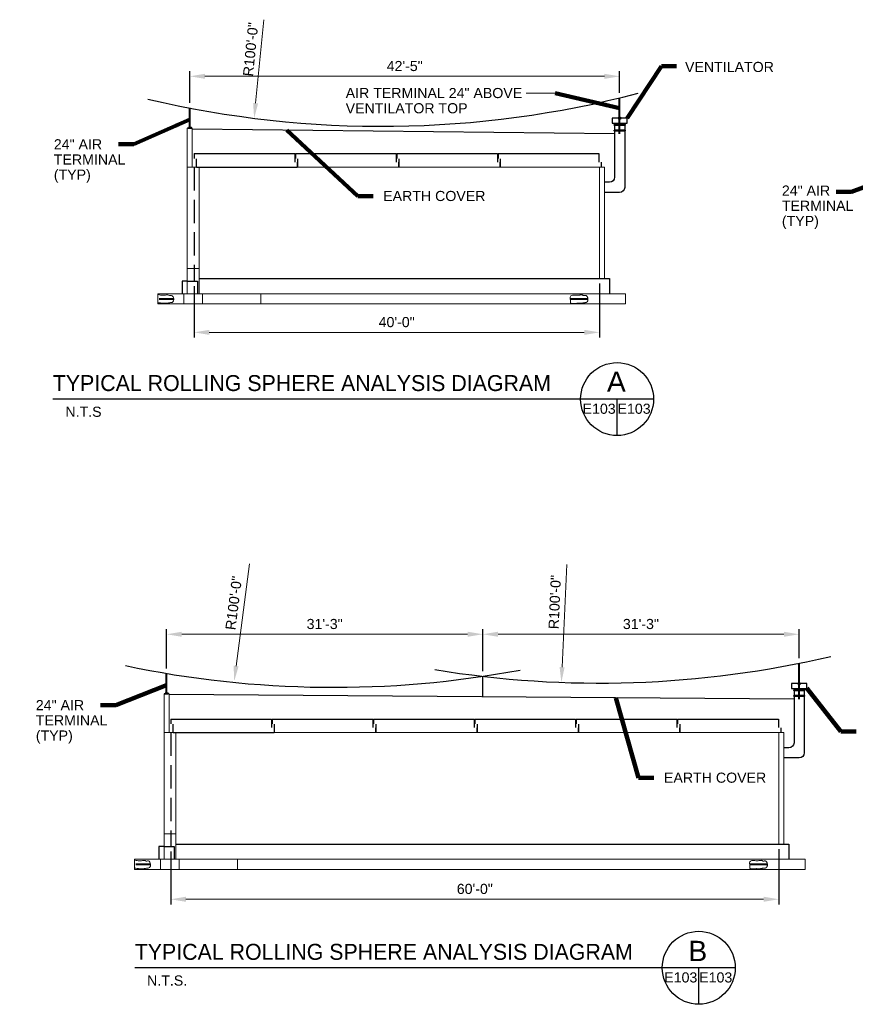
# Model space of a CAD drawing. Header units: inches. Extents: x 6510 to 8735, y -973 to 431.
# Tile 1 of 2: x 6510 to 7500, y -738 to 428. Entities that reach past the tile are written whole.
import ezdxf

# ---------------------------------------------------------------- set-up
doc = ezdxf.new("R2010")
doc.units = ezdxf.units.IN
doc.header["$MEASUREMENT"] = 0
doc.linetypes.add('DGN Style 3', pattern=[38.622722, 27.587658, -11.035063])
doc.layers.get('Defpoints').update_dxf_attribs({"lineweight": 0})
for name, color, linetype, lineweight in [('E-ANNO-TEXT', 7, 'Continuous', 0), ('E-DETL-GRPH', 6, 'Continuous', 30), ('E-GRND-REFR', 32, 'Continuous', 40), ('E-LTNG-COND', 212, 'Continuous', 40), ('E-LTNG-TERM', 212, 'Continuous', 40), ('G-ANNO-DIM', 1, 'Continuous', 0), ('G-ANNO-TEXT', 2, 'Continuous', 30), ('S-FNDN-FTNG', 48, 'Continuous', 13), ('S-FNDN-PEDS', 48, 'Continuous', 30), ('S-WALL-LOAD', 3, 'Continuous', 13)]:
    doc.layers.add(name, color=color, linetype=linetype, lineweight=lineweight)
doc.styles.add("_1 4 1'-0", font='arial.ttf', dxfattribs={"height": 6})
doc.styles.add("_1 4 1'-0_0", font='arial.ttf')
doc.styles.add('TITLE 6.35', font='txt', dxfattribs={"height": 250})
doc.styles.add('TITLE20', font='simplex.shx', dxfattribs={"height": 5000})
doc.dimstyles.new("1 4 1'-0", dxfattribs={"dimtxt": 12, "dimasz": 18, "dimexe": 6, "dimexo": 6, "dimgap": 6, "dimtad": 1, "dimdec": 0, "dimzin": 11, "dimdsep": 46, "dimlunit": 3, "dimtxsty": "_1 4 1'-0_0", "dimcen": 0.09, "dimclrd": 256, "dimadec": 4, "dimazin": 3, "dimtfac": 1, "dimtdec": 0, "dimtofl": 0, "dimtmove": 0, "dimatfit": 2, "dimfxl": 1, "dimfrac": 2, "dimtzin": 11, "dimlwd": -1, "dimarcsym": 0})

# ---------------------------------------------------------------- blocks, each defined once
blk = doc.blocks.new('*D13')
at = {"layer": 'Defpoints', "color": 0, "transparency": 16777216}
for p in [(7220.8, 360.9), (7220.8, 335.4), (6711.8, 323.4)]:
    blk.add_point(p, dxfattribs=at)
at = {"layer": 'G-ANNO-DIM', "color": 0, "lineweight": -2, "transparency": 16777216}
for p, q in [((6711.8, 329.4), (6711.8, 366.9)), ((7220.8, 341.4), (7220.8, 366.9))]:
    blk.add_line(p, q, dxfattribs=at)
at = {"layer": 'G-ANNO-DIM', "transparency": 16777216}
blk.add_line((6729.8, 360.9), (7202.8, 360.9), dxfattribs=at)
for points in [[(6729.8, 363.9), (6729.8, 357.9), (6711.8, 360.9)], [(7202.8, 363.9), (7202.8, 357.9), (7220.8, 360.9)]]:
    blk.add_solid(points, dxfattribs=at)
at = {"layer": 'G-ANNO-DIM', "color": 0, "transparency": 16777216, "insert": (6966.3, 373), "char_height": 12, "attachment_point": 5, "style": "_1 4 1'-0_0"}
blk.add_mtext('\\H12;42\'-5"', dxfattribs=at)
blk = doc.blocks.new('*D15')
at = {"layer": 'Defpoints', "color": 0, "transparency": 16777216}
for p in [(7433.3, -299.8), (7433.3, -334.2), (7058.8, -349.6)]:
    blk.add_point(p, dxfattribs=at)
at = {"layer": 'G-ANNO-DIM', "color": 0, "lineweight": -2, "transparency": 16777216}
for p, q in [((7058.8, -343.6), (7058.8, -293.8)), ((7433.3, -328.2), (7433.3, -293.8))]:
    blk.add_line(p, q, dxfattribs=at)
at = {"layer": 'G-ANNO-DIM', "transparency": 16777216}
blk.add_line((7076.8, -299.8), (7415.3, -299.8), dxfattribs=at)
for points in [[(7076.8, -296.8), (7076.8, -302.8), (7058.8, -299.8)], [(7415.3, -296.8), (7415.3, -302.8), (7433.3, -299.8)]]:
    blk.add_solid(points, dxfattribs=at)
at = {"layer": 'G-ANNO-DIM', "color": 0, "transparency": 16777216, "insert": (7246, -287.7), "char_height": 12, "attachment_point": 5, "style": "_1 4 1'-0_0"}
blk.add_mtext('\\H12;31\'-3"', dxfattribs=at)
blk = doc.blocks.new('*D17')
at = {"layer": 'Defpoints', "color": 0, "transparency": 16777216}
for p in [(6684.3, -299.8), (6684.3, -346.2), (7058.8, -349.6)]:
    blk.add_point(p, dxfattribs=at)
at = {"layer": 'G-ANNO-DIM', "color": 0, "lineweight": -2, "transparency": 16777216}
for p, q in [((6684.3, -340.2), (6684.3, -293.8)), ((7058.8, -343.6), (7058.8, -293.8))]:
    blk.add_line(p, q, dxfattribs=at)
at = {"layer": 'G-ANNO-DIM', "transparency": 16777216}
blk.add_line((7040.8, -299.8), (6702.3, -299.8), dxfattribs=at)
for points in [[(6702.3, -296.8), (6702.3, -302.8), (6684.3, -299.8)], [(7040.8, -296.8), (7040.8, -302.8), (7058.8, -299.8)]]:
    blk.add_solid(points, dxfattribs=at)
at = {"layer": 'G-ANNO-DIM', "color": 0, "transparency": 16777216, "insert": (6871.5, -287.7), "char_height": 12, "attachment_point": 5, "style": "_1 4 1'-0_0"}
blk.add_mtext('\\H12;31\'-3"', dxfattribs=at)
blk = doc.blocks.new('REBAR')
at = {"layer": 'E-LTNG-COND'}
for radius in [0.00598, 0.00498, 0.00415, 0.00346, 0.00288, 0.0024, 0.002, 0.00167]:
    blk.add_circle((0.0013, 0.0016), radius, dxfattribs=at)
blk = doc.blocks.new('*D38')
at = {"layer": 'Defpoints', "color": 0, "transparency": 16777216}
for p in [(6716.8, 118.4), (7196.8, 121.4), (7196.8, 57.7)]:
    blk.add_point(p, dxfattribs=at)
at = {"layer": 'G-ANNO-DIM', "color": 0, "lineweight": -2, "transparency": 16777216}
for p, q in [((6716.8, 112.4), (6716.8, 51.7)), ((7196.8, 115.4), (7196.8, 51.7))]:
    blk.add_line(p, q, dxfattribs=at)
at = {"layer": 'G-ANNO-DIM', "transparency": 16777216}
blk.add_line((6734.8, 57.7), (7178.8, 57.7), dxfattribs=at)
for points in [[(6734.8, 60.7), (6734.8, 54.7), (6716.8, 57.7)], [(7178.8, 60.7), (7178.8, 54.7), (7196.8, 57.7)]]:
    blk.add_solid(points, dxfattribs=at)
at = {"layer": 'G-ANNO-DIM', "color": 0, "transparency": 16777216, "insert": (6956.8, 69.8), "char_height": 12, "attachment_point": 5, "style": "_1 4 1'-0_0"}
blk.add_mtext('\\H12;40\'-0"', dxfattribs=at)
blk = doc.blocks.new('*D42')
at = {"layer": 'Defpoints', "color": 0, "transparency": 16777216}
for p in [(6689.3, -551.2), (7409.3, -548.2), (7409.3, -613.6)]:
    blk.add_point(p, dxfattribs=at)
at = {"layer": 'G-ANNO-DIM', "color": 0, "lineweight": -2, "transparency": 16777216}
for p, q in [((6689.3, -557.2), (6689.3, -619.6)), ((7409.3, -554.2), (7409.3, -619.6))]:
    blk.add_line(p, q, dxfattribs=at)
at = {"layer": 'G-ANNO-DIM', "transparency": 16777216}
blk.add_line((6707.3, -613.6), (7391.3, -613.6), dxfattribs=at)
for points in [[(6707.3, -610.6), (6707.3, -616.6), (6689.3, -613.6)], [(7391.3, -610.6), (7391.3, -616.6), (7409.3, -613.6)]]:
    blk.add_solid(points, dxfattribs=at)
at = {"layer": 'G-ANNO-DIM', "color": 0, "transparency": 16777216, "insert": (7049.3, -601.4), "char_height": 12, "attachment_point": 5, "style": "_1 4 1'-0_0"}
blk.add_mtext('\\H12;60\'-0"', dxfattribs=at)

msp = doc.modelspace()

# ---------------------------------------------------------------- linework, layer by layer
at = {"layer": 'E-DETL-GRPH'}
msp.add_line((7058.8, -373.6, -0.1), (7058.8, -349.6, -0.1), dxfattribs=at)
for centre, start, end in [((6938.6, 1501.7, 4.9), 256.688, 284.6726), ((7197.3, 842.4, -0.1), 260.6365, 283.1766), ((6882.3, 837.4, -0.1), 258.1324, 280.5891)]:
    msp.add_arc(centre, 1200, start, end, dxfattribs=at)
at = {"layer": 'E-GRND-REFR'}
for p, q in [((6675.5, 97.4, 5.1), (6692.8, 97.4, 5.1)), ((7162.2, 97.4, 5.1), (7183.2, 97.4, 5.1)), ((6648.1, -572.2, 0.2), (6665.3, -572.2, 0.2)), ((7374.8, -572.2, 0.2), (7395.7, -572.2, 0.2))]:
    msp.add_line(p, q, dxfattribs=at)
at = {"layer": 'E-LTNG-COND'}
for points in [[(7214.8, 304, 4.9), (7226.8, 304, 4.9), (7226.8, 303.2, 4.9), (7214.8, 303.2, 4.9)], [(7214.8, 297.2, 4.9), (7226.8, 297.2, 4.9), (7226.8, 296.3, 4.9), (7214.8, 296.3, 4.9)], [(7427.3, -365.5, -0.1), (7439.3, -365.5, -0.1), (7439.3, -366.4, -0.1), (7427.3, -366.4, -0.1)], [(7427.3, -372.4, -0.1), (7439.3, -372.4, -0.1), (7439.3, -373.2, -0.1), (7427.3, -373.2, -0.1)]]:
    msp.add_3dface(points, dxfattribs=at)
at = {"layer": 'E-LTNG-TERM'}
for p, q in [((7220.8, 292.8, 4.9), (7220.8, 335.4, 4.9)), ((6711.8, 300.1, 4.9), (6711.8, 323.4, 4.9)), ((7433.3, -376.7, -0.1), (7433.3, -334.2, -0.1)), ((6684.3, -369.5, -0.1), (6684.3, -346.2, -0.1))]:
    msp.add_line(p, q, dxfattribs=at)
for points in [[(6710.3, 300.1, 4.9), (6713.3, 300.1, 4.9), (6713.3, 299.4, 4.9), (6710.3, 299.4, 4.9)], [(6682.8, -369.5, -0.1), (6685.8, -369.5, -0.1), (6685.8, -370.2, -0.1), (6682.8, -370.2, -0.1)]]:
    msp.add_3dface(points, dxfattribs=at)
at = {"layer": 'G-ANNO-DIM'}
for p, q in [((6799.6, 427.9, 4.9), (6789.8, 329.1, 4.9)), ((7144.5, 341.1, 4.9), (7110.1, 341.1, 4.9)), ((6782.5, -216.4, -0.1), (6766.7, -337.4, -0.1)), ((7158.1, -217.2, -0.1), (7152.7, -338.8, -0.1))]:
    msp.add_line(p, q, dxfattribs=at)
for points in [[(6786.8, 329.4, 4.9), (6792.7, 328.8, 4.9), (6788, 311.2, 4.9)], [(6763.7, -337, -0.1), (6769.6, -337.8, -0.1), (6764.4, -355.2, -0.1)], [(7149.7, -338.7, -0.1), (7155.6, -338.9, -0.1), (7151.8, -356.8, -0.1)]]:
    msp.add_solid(points, dxfattribs=at)
at = {"layer": 'G-ANNO-TEXT'}
for p, q in [((7214.8, 305.4, 4.9), (7214.8, 241.4, 4.9)), ((7226.8, 305.4, 4.9), (7226.8, 229.4, 4.9)), ((6714.8, 298.7, 4.9), (7214.8, 293.2, 4.9)), ((6716.8, 269.4, 4.9), (6716.8, 263.6, 4.9)), ((6716.8, 269.4, 4.9), (6836.1, 269.4, 4.9)), ((6836.1, 269.4, 4.9), (6836.1, 259.4, 4.9)), ((6836.8, 269.4, 4.9), (6836.8, 263.6, 4.9)), ((6836.8, 269.4, 4.9), (6956.1, 269.4, 4.9)), ((6956.1, 269.4, 4.9), (6956.1, 259.4, 4.9)), ((6956.8, 269.4, 4.9), (6956.8, 263.6, 4.9)), ((6956.8, 269.4, 4.9), (7076.1, 269.4, 4.9)), ((7076.1, 269.4, 4.9), (7076.1, 259.4, 4.9)), ((7076.8, 269.4, 4.9), (7076.8, 263.6, 4.9)), ((7076.8, 269.4, 4.9), (7196.1, 269.4, 4.9)), ((7196.1, 269.4, 4.9), (7196.1, 259.4, 4.9)), ((7196.1, 269.4, 4.9), (7196.1, 259.4, 4.9)), ((6719.8, 253.4, 4.9), (6719.8, 263.3, 4.9)), ((6839.1, 259.1, 4.9), (6839.1, 253.4, 4.9)), ((6839.8, 253.4, 4.9), (6839.8, 263.3, 4.9)), ((6959.1, 259.1, 4.9), (6959.1, 253.4, 4.9)), ((6959.8, 253.4, 4.9), (6959.8, 263.3, 4.9)), ((7079.1, 259.1, 4.9), (7079.1, 253.4, 4.9)), ((7079.8, 253.4, 4.9), (7079.8, 263.3, 4.9)), ((7199.1, 259.1, 4.9), (7199.1, 253.4, 4.9)), ((7199.1, 259.1, 4.9), (7199.1, 253.4, 4.9)), ((6719.8, 253.4, 4.9), (6839.1, 253.4, 4.9)), ((7208.8, 235.4, 4.9), (7202.8, 235.4, 4.9)), ((7220.8, 223.4, 4.9), (7202.8, 223.4, 4.9)), ((7261, -21.3, 4.9), (6549.6, -21.3, 4.9)), ((7217.8, -64.5, 4.9), (7217.8, -21.3, 4.9)), ((6687.3, -370.8, -0.1), (7427.3, -376.3, -0.1)), ((7427.3, -364.2, -0.1), (7427.3, -428.2, -0.1)), ((7439.3, -364.2, -0.1), (7439.3, -440.2, -0.1)), ((6689.3, -400.2, -0.1), (6689.3, -405.9, -0.1)), ((6689.3, -400.2, -0.1), (6808.7, -400.2, -0.1)), ((6692.3, -416.2, -0.1), (6692.3, -406.2, -0.1)), ((6808.7, -400.2, -0.1), (6808.7, -410.1, -0.1)), ((6809.3, -400.2, -0.1), (6809.3, -405.9, -0.1)), ((6809.3, -400.2, -0.1), (6928.7, -400.2, -0.1)), ((6812.3, -416.2, -0.1), (6812.3, -406.2, -0.1)), ((6928.7, -400.2, -0.1), (6928.7, -410.1, -0.1)), ((6929.3, -400.2, -0.1), (6929.3, -405.9, -0.1)), ((6929.3, -400.2, -0.1), (7048.7, -400.2, -0.1)), ((6932.3, -416.2, -0.1), (6932.3, -406.2, -0.1)), ((7048.7, -400.2, -0.1), (7048.7, -410.1, -0.1)), ((7049.3, -400.2, -0.1), (7049.3, -405.9, -0.1)), ((7049.3, -400.2, -0.1), (7168.7, -400.2, -0.1)), ((7052.3, -416.2, -0.1), (7052.3, -406.2, -0.1)), ((7168.7, -400.2, -0.1), (7168.7, -410.1, -0.1)), ((7169.3, -400.2, -0.1), (7169.3, -405.9, -0.1)), ((7169.3, -400.2, -0.1), (7288.7, -400.2, -0.1)), ((7172.3, -416.2, -0.1), (7172.3, -406.2, -0.1)), ((7288.7, -400.2, -0.1), (7288.7, -410.1, -0.1)), ((7289.3, -400.2, -0.1), (7289.3, -405.9, -0.1)), ((7289.3, -400.2, -0.1), (7408.7, -400.2, -0.1)), ((7292.3, -416.2, -0.1), (7292.3, -406.2, -0.1)), ((7408.7, -400.2, -0.1), (7408.7, -410.1, -0.1)), ((7408.7, -400.2, -0.1), (7408.7, -410.1, -0.1)), ((6692.3, -416.2, -0.1), (6811.7, -416.2, -0.1)), ((6811.7, -410.4, -0.1), (6811.7, -416.2, -0.1)), ((6931.7, -410.4, -0.1), (6931.7, -416.2, -0.1)), ((7051.7, -410.4, -0.1), (7051.7, -416.2, -0.1)), ((7171.7, -410.4, -0.1), (7171.7, -416.2, -0.1)), ((7291.7, -410.4, -0.1), (7291.7, -416.2, -0.1)), ((7411.7, -410.4, -0.1), (7411.7, -416.2, -0.1)), ((7411.7, -410.4, -0.1), (7411.7, -416.2, -0.1)), ((7421.3, -434.2, -0.1), (7415.3, -434.2, -0.1)), ((7433.3, -446.2, -0.1), (7415.3, -446.2, -0.1)), ((7357.7, -694.7, -0.1), (6646.6, -694.7, -0.1)), ((7314.5, -738, -0.1), (7314.5, -694.7, -0.1))]:
    msp.add_line(p, q, dxfattribs=at)
at = {"layer": 'G-ANNO-TEXT', "linetype": 'DGN Style 3'}
for p, q in [((6716.8, 253.4, 4.9), (6716.8, 118.4, 4.9)), ((6689.3, -416.2, -0.1), (6689.3, -551.2, -0.1))]:
    msp.add_line(p, q, dxfattribs=at)
at = {"layer": 'G-ANNO-TEXT', "linetype": 'DGN Style 3', "flags": 128}
for points, elevation in [([(6708.8, 118.4), (6720.8, 118.4), (6720.8, 103.4)], 4.9), ([(6681.3, -551.2), (6693.3, -551.2), (6693.3, -566.2)], -0.1)]:
    msp.add_lwpolyline(points, dxfattribs=dict(at, elevation=elevation))
at = {"layer": 'G-ANNO-TEXT', "extrusion": (0, 0, -1)}
for centre in [(-7208.8, 241.4, -4.9), (-7220.8, 229.4, -4.9), (-7421.3, -428.2, 0.1), (-7433.3, -440.2, 0.1)]:
    msp.add_arc(centre, 6, 180, 270, dxfattribs=at)
at = {"layer": 'G-ANNO-TEXT'}
for centre in [(7217.8, -21.3, 4.9), (7314.5, -694.7, -0.1)]:
    msp.add_arc(centre, 43.2, 0, 360, dxfattribs=at)
for points in [[(7229.8, 311.4, 4.9), (7211.8, 311.4, 4.9), (7211.8, 305.4, 4.9), (7229.8, 305.4, 4.9)], [(7442.3, -358.2, -0.1), (7424.3, -358.2, -0.1), (7424.3, -364.2, -0.1), (7442.3, -364.2, -0.1)]]:
    msp.add_3dface(points, dxfattribs=at)
at = {"layer": 'S-FNDN-FTNG'}
for p, q in [((6673.8, 103.4, 4.9), (6673.8, 91.4, 4.9)), ((6673.8, 103.4, 4.9), (7227.8, 103.4, 4.9)), ((6704.8, 103.4, 4.9), (6704.8, 91.4, 4.9)), ((6726.8, 103.4, 4.9), (6726.8, 91.4, 4.9)), ((6795.8, 103.4, 4.9), (6795.8, 91.4, 4.9)), ((7227.8, 103.4, 4.9), (7227.8, 91.4, 4.9)), ((6673.8, 91.4, 4.9), (7227.8, 91.4, 4.9)), ((6646.3, -566.2, -0.1), (6646.3, -578.2, -0.1)), ((6646.3, -566.2, -0.1), (7440.3, -566.2, -0.1)), ((6677.3, -566.2, -0.1), (6677.3, -578.2, -0.1)), ((6699.3, -566.2, -0.1), (6699.3, -578.2, -0.1)), ((6768.3, -566.2, -0.1), (6768.3, -578.2, -0.1)), ((7440.3, -566.2, -0.1), (7440.3, -578.2, -0.1)), ((6646.3, -578.2, -0.1), (7440.3, -578.2, -0.1))]:
    msp.add_line(p, q, dxfattribs=at)
for points, knots in [([(6673.8, 92.8, 5.1), (6674.8, 92.7, 5.1), (6675.9, 92.6, 5.1), (6677, 92.5, 5.1), (6678.9, 92.2, 5.1), (6680.9, 92.1, 5.1), (6682.9, 92.1, 5.1), (6684.6, 92.1, 5.1), (6686.3, 92.5, 5.1), (6688, 92.8, 5.1), (6689.3, 93, 5.1), (6690.5, 92.6, 5.1), (6691.7, 93.7, 5.1), (6692.6, 94.6, 5.1), (6692.8, 95.6, 5.1), (6692.8, 96.5, 5.1), (6692.8, 98, 5.1), (6692.6, 99.5, 5.1), (6691.1, 101, 5.1), (6690, 102, 5.1), (6688.8, 101, 5.1), (6687.7, 101.2, 5.1), (6687, 101.5, 5.1), (6686.2, 102, 5.1), (6685.4, 102.1, 5.1), (6683.9, 102.2, 5.1), (6682.4, 101.6, 5.1), (6680.9, 101.6, 5.1), (6679.2, 101.6, 5.1), (6677.4, 101.4, 5.1), (6675.8, 102, 5.1), (6675.1, 102.3, 5.1), (6674.4, 102.6, 5.1), (6673.8, 102.8, 5.1)], [0, 0, 0, 0, 0.073321, 0.073321, 0.073321, 0.209355, 0.209355, 0.209355, 0.328332, 0.328332, 0.328332, 0.414001, 0.414001, 0.414001, 0.485146, 0.485146, 0.485146, 0.594876, 0.594876, 0.594876, 0.671888, 0.671888, 0.671888, 0.728372, 0.728372, 0.728372, 0.833402, 0.833402, 0.833402, 0.950704, 0.950704, 0.950704, 1, 1, 1, 1]), ([(7169.5, 101.6, 5.1), (7168.8, 101.7, 5.1), (7168, 101.7, 5.1), (7167.3, 101.8, 5.1), (7166.5, 101.9, 5.1), (7165.7, 102, 5.1), (7164.9, 101.8, 5.1), (7163.7, 101.6, 5.1), (7162.3, 100.7, 5.1), (7162.2, 99.5, 5.1), (7162, 97.9, 5.1), (7162.5, 96.4, 5.1), (7162.6, 94.8, 5.1), (7162.6, 94.1, 5.1), (7162.4, 93.5, 5.1), (7162.6, 92.8, 5.1), (7162.7, 92.4, 5.1), (7163.1, 92.2, 5.1), (7163.5, 92.2, 5.1), (7164.6, 91.9, 5.1), (7165.6, 91.8, 5.1), (7166.7, 91.9, 5.1), (7167.8, 92, 5.1), (7168.9, 92.1, 5.1), (7170, 92.2, 5.1)], [0, 0, 0, 0, 0.10041, 0.10041, 0.10041, 0.20768, 0.20768, 0.20768, 0.363477, 0.363477, 0.363477, 0.57362, 0.57362, 0.57362, 0.660087, 0.660087, 0.660087, 0.710943, 0.710943, 0.710943, 0.851056, 0.851056, 0.851056, 1, 1, 1, 1]), ([(7170, 92.2, 5.1), (7170.1, 92.2, 5.1), (7170.2, 92.2, 5.1), (7170.3, 92.2, 5.1), (7170.8, 92.2, 5.1), (7171.3, 92.1, 5.1), (7171.8, 92.1, 5.1), (7172.1, 92.1, 5.1), (7172.3, 92.1, 5.1), (7172.6, 92.1, 5.1), (7172.8, 92.1, 5.1), (7173, 92.1, 5.1), (7173.3, 92.1, 5.1), (7173.7, 92.1, 5.1), (7174.2, 92.1, 5.1), (7174.6, 92.2, 5.1), (7174.7, 92.2, 5.1), (7174.8, 92.2, 5.1), (7174.9, 92.2, 5.1), (7175, 92.2, 5.1), (7175.1, 92.2, 5.1), (7175.2, 92.2, 5.1), (7175.4, 92.3, 5.1), (7175.7, 92.3, 5.1), (7175.9, 92.3, 5.1), (7176.3, 92.4, 5.1), (7176.7, 92.5, 5.1), (7177.1, 92.6, 5.1), (7177.4, 92.6, 5.1), (7177.6, 92.6, 5.1), (7177.8, 92.7, 5.1), (7178, 92.7, 5.1), (7178.2, 92.7, 5.1), (7178.4, 92.8, 5.1), (7178.6, 92.8, 5.1), (7178.7, 92.8, 5.1), (7178.9, 92.8, 5.1), (7179, 92.8, 5.1), (7179.2, 92.8, 5.1), (7179.4, 92.8, 5.1), (7179.7, 92.9, 5.1), (7180, 92.9, 5.1), (7180.3, 92.9, 5.1), (7180.4, 92.9, 5.1), (7180.6, 92.9, 5.1), (7180.7, 92.9, 5.1), (7180.8, 93, 5.1), (7180.9, 93, 5.1), (7180.9, 93, 5.1), (7181, 93, 5.1), (7181.1, 93.1, 5.1), (7181.2, 93.1, 5.1), (7181.2, 93.1, 5.1), (7181.3, 93.1, 5.1), (7181.4, 93.2, 5.1), (7181.5, 93.2, 5.1), (7181.5, 93.3, 5.1), (7181.6, 93.3, 5.1), (7181.7, 93.4, 5.1), (7181.8, 93.4, 5.1), (7181.8, 93.5, 5.1), (7181.9, 93.5, 5.1), (7181.9, 93.5, 5.1), (7182, 93.6, 5.1), (7182, 93.6, 5.1), (7182, 93.6, 5.1), (7182, 93.6, 5.1), (7182, 93.6, 5.1), (7182, 93.6, 5.1), (7182.1, 93.7, 5.1), (7182.2, 93.8, 5.1), (7182.3, 93.9, 5.1), (7182.4, 94, 5.1), (7182.5, 94.1, 5.1), (7182.6, 94.2, 5.1), (7182.7, 94.4, 5.1), (7182.8, 94.6, 5.1), (7182.9, 94.8, 5.1), (7183, 95.1, 5.1), (7183, 95.1, 5.1), (7183, 95.2, 5.1), (7183.1, 95.3, 5.1), (7183.1, 95.3, 5.1), (7183.1, 95.4, 5.1), (7183.1, 95.5, 5.1), (7183.1, 95.6, 5.1), (7183.2, 95.7, 5.1), (7183.2, 95.8, 5.1), (7183.2, 95.9, 5.1), (7183.2, 96.1, 5.1), (7183.2, 96.2, 5.1), (7183.2, 96.3, 5.1), (7183.2, 96.4, 5.1), (7183.2, 96.5, 5.1), (7183.2, 96.7, 5.1), (7183.2, 96.9, 5.1), (7183.2, 97.1, 5.1), (7183.2, 97.3, 5.1), (7183.2, 97.5, 5.1), (7183.2, 97.7, 5.1), (7183.2, 97.9, 5.1), (7183.1, 98, 5.1), (7183.1, 98.2, 5.1), (7183.1, 98.3, 5.1), (7183, 98.4, 5.1), (7183, 98.5, 5.1), (7183, 98.6, 5.1), (7183, 98.7, 5.1), (7182.9, 98.8, 5.1), (7182.9, 99, 5.1), (7182.8, 99.2, 5.1), (7182.7, 99.4, 5.1), (7182.6, 99.6, 5.1), (7182.5, 99.7, 5.1), (7182.4, 99.9, 5.1), (7182.3, 100.1, 5.1), (7182.2, 100.3, 5.1), (7182, 100.5, 5.1), (7181.9, 100.6, 5.1), (7181.9, 100.6, 5.1), (7181.8, 100.7, 5.1), (7181.7, 100.8, 5.1), (7181.7, 100.8, 5.1), (7181.6, 100.9, 5.1), (7181.6, 100.9, 5.1), (7181.6, 100.9, 5.1), (7181.6, 100.9, 5.1), (7181.5, 101, 5.1), (7181.5, 101, 5.1), (7181.5, 101, 5.1), (7181.4, 101.1, 5.1), (7181.4, 101.1, 5.1), (7181.3, 101.2, 5.1), (7181.2, 101.2, 5.1), (7181.2, 101.3, 5.1), (7181.1, 101.3, 5.1), (7181, 101.4, 5.1), (7180.8, 101.4, 5.1), (7180.7, 101.4, 5.1), (7180.6, 101.4, 5.1), (7180.5, 101.5, 5.1), (7180.5, 101.5, 5.1), (7180.4, 101.5, 5.1), (7180.3, 101.5, 5.1), (7180.3, 101.5, 5.1), (7180.1, 101.4, 5.1), (7180, 101.4, 5.1), (7179.8, 101.4, 5.1), (7179.8, 101.4, 5.1), (7179.7, 101.4, 5.1), (7179.6, 101.4, 5.1), (7179.5, 101.4, 5.1), (7179.5, 101.3, 5.1), (7179.4, 101.3, 5.1), (7179.3, 101.3, 5.1), (7179.3, 101.3, 5.1), (7179.2, 101.3, 5.1), (7179.1, 101.3, 5.1), (7179, 101.2, 5.1), (7179, 101.2, 5.1), (7178.8, 101.2, 5.1), (7178.7, 101.2, 5.1), (7178.6, 101.2, 5.1), (7178.5, 101.2, 5.1), (7178.4, 101.2, 5.1), (7178.4, 101.2, 5.1), (7178.3, 101.2, 5.1), (7178.2, 101.2, 5.1), (7178.2, 101.2, 5.1), (7178.1, 101.3, 5.1), (7178.1, 101.3, 5.1), (7178, 101.3, 5.1), (7177.9, 101.3, 5.1), (7177.7, 101.4, 5.1), (7177.6, 101.5, 5.1), (7177.4, 101.5, 5.1), (7177.2, 101.6, 5.1), (7177, 101.7, 5.1), (7176.8, 101.8, 5.1), (7176.6, 101.9, 5.1), (7176.4, 102, 5.1), (7176.3, 102, 5.1), (7176.2, 102, 5.1), (7176.1, 102, 5.1), (7176.1, 102.1, 5.1), (7176, 102.1, 5.1), (7176, 102.1, 5.1), (7175.9, 102.1, 5.1), (7175.9, 102.1, 5.1), (7175.8, 102.1, 5.1), (7175.7, 102.1, 5.1), (7175.5, 102.1, 5.1), (7175.3, 102.1, 5.1), (7175.1, 102.1, 5.1), (7174.9, 102.1, 5.1), (7174.7, 102.1, 5.1), (7174.3, 102, 5.1), (7173.9, 101.9, 5.1), (7173.6, 101.9, 5.1), (7173.2, 101.8, 5.1), (7172.8, 101.7, 5.1), (7172.4, 101.7, 5.1), (7172.1, 101.6, 5.1), (7171.9, 101.6, 5.1), (7171.6, 101.6, 5.1), (7171.5, 101.6, 5.1), (7171.4, 101.6, 5.1), (7171.3, 101.6, 5.1), (7171.1, 101.6, 5.1), (7171, 101.6, 5.1), (7170.9, 101.6, 5.1), (7170.7, 101.6, 5.1), (7170.6, 101.6, 5.1), (7170.4, 101.6, 5.1), (7170.1, 101.6, 5.1), (7169.8, 101.6, 5.1), (7169.5, 101.6, 5.1)], [0, 0, 0, 0, 0.008644, 0.008644, 0.008644, 0.053989, 0.053989, 0.053989, 0.076627, 0.076627, 0.076627, 0.099235, 0.099235, 0.099235, 0.138708, 0.138708, 0.138708, 0.14863, 0.14863, 0.14863, 0.158538, 0.158538, 0.158538, 0.178342, 0.178342, 0.178342, 0.218145, 0.218145, 0.218145, 0.238062, 0.238062, 0.238062, 0.257955, 0.257955, 0.257955, 0.27213, 0.27213, 0.27213, 0.286161, 0.286161, 0.286161, 0.314014, 0.314014, 0.314014, 0.328111, 0.328111, 0.328111, 0.335225, 0.335225, 0.335225, 0.342411, 0.342411, 0.342411, 0.350159, 0.350159, 0.350159, 0.357853, 0.357853, 0.357853, 0.366231, 0.366231, 0.366231, 0.370641, 0.370641, 0.370641, 0.372909, 0.372909, 0.372909, 0.375221, 0.375221, 0.375221, 0.389972, 0.389972, 0.389972, 0.403457, 0.403457, 0.403457, 0.427896, 0.427896, 0.427896, 0.43364, 0.43364, 0.43364, 0.439345, 0.439345, 0.439345, 0.450727, 0.450727, 0.450727, 0.461892, 0.461892, 0.461892, 0.472962, 0.472962, 0.472962, 0.490012, 0.490012, 0.490012, 0.507173, 0.507173, 0.507173, 0.524676, 0.524676, 0.524676, 0.53345, 0.53345, 0.53345, 0.542291, 0.542291, 0.542291, 0.561231, 0.561231, 0.561231, 0.580156, 0.580156, 0.580156, 0.601095, 0.601095, 0.601095, 0.612286, 0.612286, 0.612286, 0.618091, 0.618091, 0.618091, 0.621049, 0.621049, 0.621049, 0.624045, 0.624045, 0.624045, 0.63207, 0.63207, 0.63207, 0.639392, 0.639392, 0.639392, 0.652823, 0.652823, 0.652823, 0.659352, 0.659352, 0.659352, 0.66591, 0.66591, 0.66591, 0.679015, 0.679015, 0.679015, 0.685648, 0.685648, 0.685648, 0.692292, 0.692292, 0.692292, 0.698945, 0.698945, 0.698945, 0.705606, 0.705606, 0.705606, 0.718366, 0.718366, 0.718366, 0.724594, 0.724594, 0.724594, 0.730811, 0.730811, 0.730811, 0.73542, 0.73542, 0.73542, 0.749486, 0.749486, 0.749486, 0.768649, 0.768649, 0.768649, 0.787697, 0.787697, 0.787697, 0.797061, 0.797061, 0.797061, 0.801721, 0.801721, 0.801721, 0.80639, 0.80639, 0.80639, 0.823758, 0.823758, 0.823758, 0.841179, 0.841179, 0.841179, 0.876389, 0.876389, 0.876389, 0.911721, 0.911721, 0.911721, 0.937951, 0.937951, 0.937951, 0.946656, 0.946656, 0.946656, 0.959859, 0.959859, 0.959859, 0.973176, 0.973176, 0.973176, 1, 1, 1, 1]), ([(6646.3, -576.8, 0.2), (6647.4, -576.9, 0.2), (6648.4, -577, 0.2), (6649.5, -577.1, 0.2), (6651.4, -577.3, 0.2), (6653.4, -577.5, 0.2), (6655.4, -577.5, 0.2), (6657.1, -577.5, 0.2), (6658.8, -577, 0.2), (6660.5, -576.8, 0.2), (6661.8, -576.6, 0.2), (6663, -577, 0.2), (6664.2, -575.9, 0.2), (6665.2, -575, 0.2), (6665.3, -574, 0.2), (6665.3, -573, 0.2), (6665.4, -571.5, 0.2), (6665.1, -570, 0.2), (6663.6, -568.6, 0.2), (6662.5, -567.5, 0.2), (6661.3, -568.6, 0.2), (6660.3, -568.3, 0.2), (6659.5, -568.1, 0.2), (6658.8, -567.5, 0.2), (6657.9, -567.5, 0.2), (6656.4, -567.3, 0.2), (6654.9, -568, 0.2), (6653.4, -568, 0.2), (6651.7, -567.9, 0.2), (6649.9, -568.1, 0.2), (6648.3, -567.5, 0.2), (6647.6, -567.3, 0.2), (6647, -567, 0.2), (6646.3, -566.7, 0.2)], [0, 0, 0, 0, 0.073321, 0.073321, 0.073321, 0.209355, 0.209355, 0.209355, 0.328332, 0.328332, 0.328332, 0.414001, 0.414001, 0.414001, 0.485146, 0.485146, 0.485146, 0.594876, 0.594876, 0.594876, 0.671888, 0.671888, 0.671888, 0.728372, 0.728372, 0.728372, 0.833402, 0.833402, 0.833402, 0.950704, 0.950704, 0.950704, 1, 1, 1, 1]), ([(7382.1, -568, 0.2), (7381.3, -567.9, 0.2), (7380.6, -567.8, 0.2), (7379.8, -567.7, 0.2), (7379, -567.6, 0.2), (7378.2, -567.6, 0.2), (7377.4, -567.7, 0.2), (7376.2, -567.9, 0.2), (7374.9, -568.9, 0.2), (7374.7, -570, 0.2), (7374.5, -571.6, 0.2), (7375, -573.2, 0.2), (7375.1, -574.8, 0.2), (7375.1, -575.4, 0.2), (7374.9, -576.1, 0.2), (7375.1, -576.7, 0.2), (7375.2, -577.1, 0.2), (7375.7, -577.3, 0.2), (7376, -577.4, 0.2), (7377.1, -577.7, 0.2), (7378.2, -577.8, 0.2), (7379.2, -577.7, 0.2), (7380.3, -577.6, 0.2), (7381.4, -577.5, 0.2), (7382.6, -577.3, 0.2)], [0, 0, 0, 0, 0.10041, 0.10041, 0.10041, 0.20768, 0.20768, 0.20768, 0.363477, 0.363477, 0.363477, 0.57362, 0.57362, 0.57362, 0.660087, 0.660087, 0.660087, 0.710943, 0.710943, 0.710943, 0.851056, 0.851056, 0.851056, 1, 1, 1, 1]), ([(7382.6, -577.3, 0.2), (7382.7, -577.4, 0.2), (7382.8, -577.4, 0.2), (7382.8, -577.4, 0.2), (7383.3, -577.4, 0.2), (7383.8, -577.4, 0.2), (7384.3, -577.4, 0.2), (7384.6, -577.4, 0.2), (7384.8, -577.4, 0.2), (7385.1, -577.5, 0.2), (7385.3, -577.5, 0.2), (7385.6, -577.5, 0.2), (7385.8, -577.5, 0.2), (7386.2, -577.5, 0.2), (7386.7, -577.4, 0.2), (7387.1, -577.4, 0.2), (7387.2, -577.4, 0.2), (7387.3, -577.4, 0.2), (7387.4, -577.4, 0.2), (7387.5, -577.3, 0.2), (7387.6, -577.3, 0.2), (7387.7, -577.3, 0.2), (7388, -577.3, 0.2), (7388.2, -577.3, 0.2), (7388.4, -577.2, 0.2), (7388.8, -577.1, 0.2), (7389.2, -577.1, 0.2), (7389.7, -577, 0.2), (7389.9, -577, 0.2), (7390.1, -576.9, 0.2), (7390.3, -576.9, 0.2), (7390.5, -576.8, 0.2), (7390.7, -576.8, 0.2), (7390.9, -576.8, 0.2), (7391.1, -576.8, 0.2), (7391.3, -576.7, 0.2), (7391.4, -576.7, 0.2), (7391.6, -576.7, 0.2), (7391.7, -576.7, 0.2), (7391.9, -576.7, 0.2), (7392.2, -576.7, 0.2), (7392.5, -576.7, 0.2), (7392.8, -576.7, 0.2), (7392.9, -576.7, 0.2), (7393.1, -576.7, 0.2), (7393.2, -576.6, 0.2), (7393.3, -576.6, 0.2), (7393.4, -576.6, 0.2), (7393.5, -576.6, 0.2), (7393.5, -576.5, 0.2), (7393.6, -576.5, 0.2), (7393.7, -576.5, 0.2), (7393.8, -576.4, 0.2), (7393.8, -576.4, 0.2), (7393.9, -576.4, 0.2), (7394, -576.3, 0.2), (7394.1, -576.3, 0.2), (7394.1, -576.2, 0.2), (7394.2, -576.2, 0.2), (7394.3, -576.1, 0.2), (7394.4, -576.1, 0.2), (7394.4, -576.1, 0.2), (7394.4, -576, 0.2), (7394.5, -576, 0.2), (7394.5, -576, 0.2), (7394.5, -576, 0.2), (7394.5, -575.9, 0.2), (7394.5, -575.9, 0.2), (7394.6, -575.9, 0.2), (7394.6, -575.9, 0.2), (7394.7, -575.8, 0.2), (7394.8, -575.7, 0.2), (7394.9, -575.5, 0.2), (7395, -575.4, 0.2), (7395.1, -575.3, 0.2), (7395.2, -575.2, 0.2), (7395.3, -575, 0.2), (7395.4, -574.7, 0.2), (7395.5, -574.5, 0.2), (7395.5, -574.4, 0.2), (7395.6, -574.4, 0.2), (7395.6, -574.3, 0.2), (7395.6, -574.2, 0.2), (7395.6, -574.2, 0.2), (7395.6, -574.1, 0.2), (7395.6, -574, 0.2), (7395.7, -573.9, 0.2), (7395.7, -573.7, 0.2), (7395.7, -573.6, 0.2), (7395.7, -573.5, 0.2), (7395.7, -573.4, 0.2), (7395.7, -573.3, 0.2), (7395.7, -573.1, 0.2), (7395.7, -573, 0.2), (7395.7, -572.8, 0.2), (7395.7, -572.6, 0.2), (7395.7, -572.5, 0.2), (7395.7, -572.3, 0.2), (7395.7, -572.1, 0.2), (7395.7, -571.9, 0.2), (7395.7, -571.7, 0.2), (7395.6, -571.5, 0.2), (7395.6, -571.3, 0.2), (7395.6, -571.2, 0.2), (7395.6, -571.1, 0.2), (7395.5, -571.1, 0.2), (7395.5, -571, 0.2), (7395.5, -570.9, 0.2), (7395.5, -570.8, 0.2), (7395.4, -570.6, 0.2), (7395.3, -570.4, 0.2), (7395.2, -570.2, 0.2), (7395.1, -570, 0.2), (7395, -569.8, 0.2), (7394.9, -569.7, 0.2), (7394.8, -569.5, 0.2), (7394.7, -569.3, 0.2), (7394.5, -569.1, 0.2), (7394.4, -569, 0.2), (7394.4, -568.9, 0.2), (7394.3, -568.8, 0.2), (7394.2, -568.8, 0.2), (7394.2, -568.7, 0.2), (7394.2, -568.7, 0.2), (7394.1, -568.7, 0.2), (7394.1, -568.6, 0.2), (7394.1, -568.6, 0.2), (7394.1, -568.6, 0.2), (7394, -568.6, 0.2), (7394, -568.6, 0.2), (7394, -568.5, 0.2), (7393.9, -568.4, 0.2), (7393.8, -568.4, 0.2), (7393.8, -568.3, 0.2), (7393.7, -568.3, 0.2), (7393.6, -568.3, 0.2), (7393.5, -568.2, 0.2), (7393.3, -568.1, 0.2), (7393.2, -568.1, 0.2), (7393.1, -568.1, 0.2), (7393.1, -568.1, 0.2), (7393, -568.1, 0.2), (7392.9, -568.1, 0.2), (7392.8, -568.1, 0.2), (7392.8, -568.1, 0.2), (7392.6, -568.1, 0.2), (7392.5, -568.1, 0.2), (7392.3, -568.2, 0.2), (7392.3, -568.2, 0.2), (7392.2, -568.2, 0.2), (7392.1, -568.2, 0.2), (7392.1, -568.2, 0.2), (7392, -568.2, 0.2), (7391.9, -568.2, 0.2), (7391.8, -568.3, 0.2), (7391.8, -568.3, 0.2), (7391.7, -568.3, 0.2), (7391.6, -568.3, 0.2), (7391.6, -568.3, 0.2), (7391.5, -568.3, 0.2), (7391.3, -568.3, 0.2), (7391.2, -568.4, 0.2), (7391.1, -568.4, 0.2), (7391, -568.4, 0.2), (7390.9, -568.4, 0.2), (7390.9, -568.4, 0.2), (7390.8, -568.3, 0.2), (7390.7, -568.3, 0.2), (7390.7, -568.3, 0.2), (7390.6, -568.3, 0.2), (7390.6, -568.3, 0.2), (7390.5, -568.3, 0.2), (7390.4, -568.2, 0.2), (7390.2, -568.2, 0.2), (7390.1, -568.1, 0.2), (7389.9, -568, 0.2), (7389.7, -567.9, 0.2), (7389.5, -567.8, 0.2), (7389.3, -567.8, 0.2), (7389.1, -567.7, 0.2), (7389, -567.6, 0.2), (7388.9, -567.6, 0.2), (7388.8, -567.5, 0.2), (7388.7, -567.5, 0.2), (7388.6, -567.5, 0.2), (7388.6, -567.5, 0.2), (7388.5, -567.5, 0.2), (7388.5, -567.5, 0.2), (7388.4, -567.5, 0.2), (7388.4, -567.5, 0.2), (7388.2, -567.5, 0.2), (7388, -567.4, 0.2), (7387.8, -567.5, 0.2), (7387.6, -567.5, 0.2), (7387.4, -567.5, 0.2), (7387.2, -567.5, 0.2), (7386.8, -567.6, 0.2), (7386.5, -567.6, 0.2), (7386.1, -567.7, 0.2), (7385.7, -567.7, 0.2), (7385.3, -567.8, 0.2), (7384.9, -567.9, 0.2), (7384.7, -567.9, 0.2), (7384.4, -568, 0.2), (7384.1, -568, 0.2), (7384, -568, 0.2), (7383.9, -568, 0.2), (7383.8, -568, 0.2), (7383.7, -568, 0.2), (7383.5, -568, 0.2), (7383.4, -568, 0.2), (7383.2, -568, 0.2), (7383.1, -568, 0.2), (7382.9, -568, 0.2), (7382.6, -568, 0.2), (7382.4, -568, 0.2), (7382.1, -568, 0.2)], [0, 0, 0, 0, 0.008644, 0.008644, 0.008644, 0.053989, 0.053989, 0.053989, 0.076627, 0.076627, 0.076627, 0.099235, 0.099235, 0.099235, 0.138708, 0.138708, 0.138708, 0.14863, 0.14863, 0.14863, 0.158538, 0.158538, 0.158538, 0.178342, 0.178342, 0.178342, 0.218145, 0.218145, 0.218145, 0.238062, 0.238062, 0.238062, 0.257955, 0.257955, 0.257955, 0.27213, 0.27213, 0.27213, 0.286161, 0.286161, 0.286161, 0.314014, 0.314014, 0.314014, 0.328111, 0.328111, 0.328111, 0.335225, 0.335225, 0.335225, 0.342411, 0.342411, 0.342411, 0.350159, 0.350159, 0.350159, 0.357853, 0.357853, 0.357853, 0.366231, 0.366231, 0.366231, 0.370641, 0.370641, 0.370641, 0.372909, 0.372909, 0.372909, 0.375221, 0.375221, 0.375221, 0.389972, 0.389972, 0.389972, 0.403457, 0.403457, 0.403457, 0.427896, 0.427896, 0.427896, 0.43364, 0.43364, 0.43364, 0.439345, 0.439345, 0.439345, 0.450727, 0.450727, 0.450727, 0.461892, 0.461892, 0.461892, 0.472962, 0.472962, 0.472962, 0.490012, 0.490012, 0.490012, 0.507173, 0.507173, 0.507173, 0.524676, 0.524676, 0.524676, 0.53345, 0.53345, 0.53345, 0.542291, 0.542291, 0.542291, 0.561231, 0.561231, 0.561231, 0.580156, 0.580156, 0.580156, 0.601095, 0.601095, 0.601095, 0.612286, 0.612286, 0.612286, 0.618091, 0.618091, 0.618091, 0.621049, 0.621049, 0.621049, 0.624045, 0.624045, 0.624045, 0.63207, 0.63207, 0.63207, 0.639392, 0.639392, 0.639392, 0.652823, 0.652823, 0.652823, 0.659352, 0.659352, 0.659352, 0.66591, 0.66591, 0.66591, 0.679015, 0.679015, 0.679015, 0.685648, 0.685648, 0.685648, 0.692292, 0.692292, 0.692292, 0.698945, 0.698945, 0.698945, 0.705606, 0.705606, 0.705606, 0.718366, 0.718366, 0.718366, 0.724594, 0.724594, 0.724594, 0.730811, 0.730811, 0.730811, 0.73542, 0.73542, 0.73542, 0.749486, 0.749486, 0.749486, 0.768649, 0.768649, 0.768649, 0.787697, 0.787697, 0.787697, 0.797061, 0.797061, 0.797061, 0.801721, 0.801721, 0.801721, 0.80639, 0.80639, 0.80639, 0.823758, 0.823758, 0.823758, 0.841179, 0.841179, 0.841179, 0.876389, 0.876389, 0.876389, 0.911721, 0.911721, 0.911721, 0.937951, 0.937951, 0.937951, 0.946656, 0.946656, 0.946656, 0.959859, 0.959859, 0.959859, 0.973176, 0.973176, 0.973176, 1, 1, 1, 1])]:
    msp.add_open_spline(points, degree=3, knots=knots, dxfattribs=at)
at = {"layer": 'S-FNDN-PEDS'}
for p, q in [((6708.8, 118.4, 4.9), (6702.8, 118.4, 4.9)), ((6702.8, 118.4, 4.9), (6702.8, 103.4, 4.9)), ((6722.8, 121.4, 4.9), (7208.8, 121.4, 4.9)), ((7208.8, 121.4, 4.9), (7208.8, 103.4, 4.9)), ((6681.3, -551.2, -0.1), (6675.3, -551.2, -0.1)), ((6675.3, -551.2, -0.1), (6675.3, -566.2, -0.1)), ((6695.3, -548.2, -0.1), (7421.3, -548.2, -0.1)), ((7421.3, -548.2, -0.1), (7421.3, -566.2, -0.1))]:
    msp.add_line(p, q, dxfattribs=at)
at = {"layer": 'S-WALL-LOAD'}
for p, q in [((6708.8, 253.4, 4.9), (6716.8, 253.4, 4.9)), ((6708.8, 253.4, 4.9), (6708.8, 103.4, 4.9)), ((6722.8, 253.4, 4.9), (6722.8, 103.4, 4.9)), ((7196.8, 253.4, 4.9), (7196.8, 121.4, 4.9)), ((6722.8, 133.4, 4.9), (6708.8, 133.4, 4.9)), ((6681.3, -416.2, -0.1), (6689.3, -416.2, -0.1)), ((6681.3, -416.2, -0.1), (6681.3, -566.2, -0.1)), ((6695.3, -416.2, -0.1), (6695.3, -566.2, -0.1)), ((7409.3, -416.2, -0.1), (7409.3, -548.2, -0.1)), ((6695.3, -536.2, -0.1), (6681.3, -536.2, -0.1))]:
    msp.add_line(p, q, dxfattribs=at)
at = {"layer": 'S-WALL-LOAD', "flags": 128}
for points, elevation in [([(6714.8, 253.4), (6714.8, 299.4), (6708.8, 299.4), (6708.8, 253.4)], 4.9), ([(6716.8, 253.4), (6716.8, 253.4), (6734.8, 253.4)], 4.9), ([(6746.8, 253.4), (7202.8, 253.4)], 4.9), ([(7202.8, 253.4), (7202.8, 121.4)], 4.9), ([(6687.3, -416.2), (6687.3, -370.2), (6681.3, -370.2), (6681.3, -416.2)], -0.1), ([(6689.3, -416.2), (6689.3, -416.2), (6707.3, -416.2)], -0.1), ([(6695.3, -416.2), (7415.3, -416.2)], -0.1), ([(7415.3, -416.2), (7415.3, -548.2)], -0.1)]:
    msp.add_lwpolyline(points, dxfattribs=dict(at, elevation=elevation))

# ---------------------------------------------------------------- block references
at = {"layer": 'E-LTNG-COND', "xscale": 160, "yscale": 160, "zscale": 16, "rotation": 90}
for p in [(7221, 311.2, 5.3), (7433.6, -358.4, 0.4)]:
    msp.add_blockref('REBAR', p, dxfattribs=at)

# ---------------------------------------------------------------- texts
at = {"layer": 'E-ANNO-TEXT', "char_height": 12, "attachment_point": 4, "line_spacing_factor": 0.9, "style": "_1 4 1'-0"}
for s, insert in [('VENTILATOR', (7298.2, 371.9, 4.9)), ('EARTH COVER', (6940.8, 219.1, 4.9)), ('EARTH COVER', (7273.3, -469.7, -0.1))]:
    msp.add_mtext(s, dxfattribs=dict(at, insert=insert))
at = {"layer": 'E-ANNO-TEXT', "color": 7, "char_height": 12, "attachment_point": 1, "line_spacing_factor": 0.9, "style": "_1 4 1'-0"}
for s, insert in [('AIR TERMINAL 24" ABOVE \\PVENTILATOR TOP', (6896.4, 347.1, 4.9)), ('24" AIR \\PTERMINAL \\P(TYP)', (6550.8, 286.4, 4.9)), ('24" AIR \\PTERMINAL \\P(TYP)', (7412.9, 231.6, -0.1)), ('24" AIR \\PTERMINAL \\P(TYP)', (6529.5, -377.7, -0.1))]:
    msp.add_mtext(s, dxfattribs=dict(at, insert=insert))
at = {"layer": 'G-ANNO-DIM', "char_height": 12, "attachment_point": 5, "style": "_1 4 1'-0_0"}
for insert, rotation in [((6783.9, 392.8, 4.9), 84.324), ((6763.9, -262.8, -0.1), 82.7395), ((7144, -261.7, -0.1), 87.3971)]:
    msp.add_mtext('\\H12;R100\'-0"', dxfattribs=dict(at, insert=insert, rotation=rotation))
at = {"layer": 'G-ANNO-TEXT', "color": 7, "linetype": 'Continuous', "lineweight": 13, "char_height": 18.898, "attachment_point": 1, "line_spacing_factor": 0.72, "style": 'TITLE 6.35'}
for insert in [(6549.6, 7.1, 4.9), (6646.6, -666.4, -0.1)]:
    msp.add_mtext('TYPICAL ROLLING SPHERE ANALYSIS DIAGRAM', dxfattribs=dict(at, insert=insert))
at = {"layer": 'G-ANNO-TEXT', "color": 7, "linetype": 'Continuous', "lineweight": 0}
for s, insert, char_height, attachment_point, line_spacing_factor, style in [('\\fArial|b0|i0|c00|p39;A', (7216.9, -0.7, 4.9), 24, 5, 0.72, 'TITLE20'), ('N.T.S', (6564.5, -30.3, 4.9), 12, 1, 0.659055, "_1 4 1'-0"), ('\\fArial|b0|i0|c00|p39;E103', (7196.5, -38.9, 4.9), 12, 8, 0.72, 'TITLE20'), ('\\fArial|b0|i0|c00|p39;E103', (7237.9, -38.9, 4.9), 12, 8, 0.72, 'TITLE20'), ('\\fArial|b0|i0|c00|p39;B', (7313.3, -674.8, -0.1), 24, 5, 0.72, 'TITLE20'), ('N.T.S.', (6661.2, -703.8, -0.1), 12, 1, 0.659055, "_1 4 1'-0"), ('\\fArial|b0|i0|c00|p39;E103', (7293.2, -712.3, -0.1), 12, 8, 0.72, 'TITLE20'), ('\\fArial|b0|i0|c00|p39;E103', (7334.6, -712.3, -0.1), 12, 8, 0.72, 'TITLE20')]:
    msp.add_mtext(s, dxfattribs=dict(at, insert=insert, char_height=char_height, attachment_point=attachment_point, line_spacing_factor=line_spacing_factor, style=style))

# ---------------------------------------------------------------- dimensions: what is measured, and where the dimension line sits
at = {"layer": 'G-ANNO-DIM'}
for base, p1, p2, picture, middle in [((7220.8, 360.9, 4.9), (6711.8, 323.4, 4.9), (7220.8, 335.4, 4.9), '*D13', (6966.3, 373, 4.9)), ((7196.8, 57.7, 4.9), (6716.8, 118.4, 4.9), (7196.8, 121.4, 4.9), '*D38', (6956.8, 69.8, 4.9)), ((6684.2894669, -299.820729, -0.063625), (7058.7894669, -349.5918543, -0.063625), (6684.2894669, -346.1894962, -0.063625), '*D17', (6871.5394669, -287.6897604, -0.063625)), ((7433.2894669, -299.820729, -0.063625), (7058.7894669, -349.5918543, -0.063625), (7433.2894669, -334.1894962, -0.063625), '*D15', (7246.0394669, -287.6897604, -0.063625)), ((7409.3, -613.6, -0.1), (6689.3, -551.2, -0.1), (7409.3, -548.2, -0.1), '*D42', (7049.3, -601.4, -0.1))]:
    dim = msp.add_linear_dim(base=base, p1=p1, p2=p2, text='\\H12;<>', dimstyle="1 4 1'-0", dxfattribs=at)
    dim.commit()
    dim.dimension.update_dxf_attribs({"geometry": picture, "text_midpoint": middle})

# ---------------------------------------------------------------- leaders
at = {"layer": 'G-ANNO-DIM', "annotation_type": 0, "has_hookline": 1}
for points, hookline_direction, text_width in [([(7229.8, 311.4, 4.9), (7270.3, 373, 4.9), (7288.3, 373, 4.9)], 0, 105), ([(7220.8, 323.2, 4.9), (7144.5, 341.1, 4.9)], 1, 208.1), ([(6711.8, 309.7, 4.9), (6645.4, 280.4, 4.9), (6627.4, 280.4, 4.9)], 1, 83.8), ([(6826.6, 297.3, 4.9), (6910.8, 219.1, 4.9), (6928.8, 219.1, 4.9)], 0, 119.5), ([(7565.9, 250.1, -0.1), (7495.2, 224.1, -0.1), (7477.2, 224.1, -0.1)], 1, 83.8), ([(6684.3, -360, -0.1), (6624.2, -383.7, -0.1), (6606.2, -383.7, -0.1)], 1, 83.8), ([(7442.4, -363.5, -0.1), (7482.7, -415, -0.1), (7500.7, -415, -0.1)], 0, 105), ([(7216.2, -375, -0.1), (7243.3, -469.7, -0.1), (7261.3, -469.7, -0.1)], 0, 119.5)]:
    msp.add_leader(points, dimstyle="1 4 1'-0", override={"dimgap": 12, "dimtad": 0, "dimclrd": 0, "dimlwd": 65534}, dxfattribs=dict(at, hookline_direction=hookline_direction, text_width=text_width))

doc.saveas('drawing.dxf')
